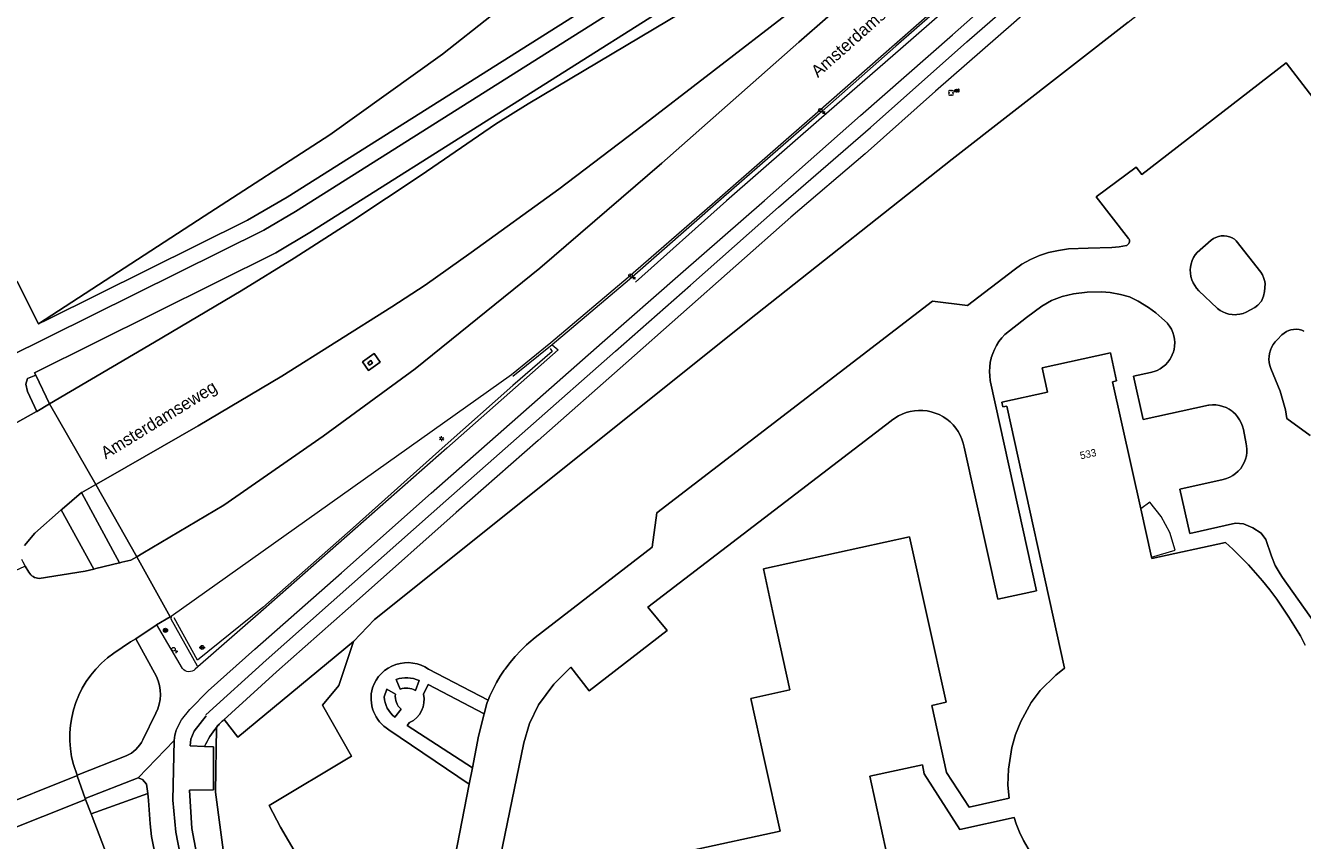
# Model space of a CAD drawing. Header units: metres. Extents: x 151448 to 154749, y 463108 to 465296.
# Tile 26 of 256: x 152076 to 152205, y 463562 to 463644. Entities that reach past the tile are written whole.
import ezdxf
from ezdxf.enums import TextEntityAlignment as Align

# ---------------------------------------------------------------- set-up
doc = ezdxf.new("R2010")
doc.units = ezdxf.units.M
doc.layers.get('0').update_dxf_attribs({"lineweight": 9})
for name, color, linetype, lineweight in [('B-ME-GR-BOOM-S', 253, 'Continuous', 9), ('B-ME-GR-HAAG-G', 253, 'Continuous', 9), ('B-ME-GW-TALUD_KRUIN-G', 253, 'Continuous', 9), ('B-ME-IE-MEUBILAIR_LICHTMAST-S', 253, 'Continuous', 9), ('B-ME-IE-MEUBILAIR_PAAL-S', 253, 'Continuous', 9), ('B-ME-IE-MEUBILAIR_TROTTOIRKOLK-S', 253, 'Continuous', 9), ('B-ME-IE-MEUBILAIR_VERKEERSBORD-S', 253, 'Continuous', 9), ('B-ME-IE-MEUBILAIR_VERKEERSLICHT-S', 253, 'Continuous', 9), ('B-ME-VH-KANTOPSLUITING_ACHTERKANTBAND-G', 253, 'Continuous', 9), ('B-ME-VH-KANTOPSLUITING_VOORKANTBAND-G', 253, 'Continuous', 9), ('B-ME-VH-MATERIAALGRENS-G', 253, 'Continuous', 9), ('B-ME-VH-VERHARDING_ASFALT-G', 253, 'Continuous', 9), ('B-ME-VH-VERHARDING_TEGEL-G', 253, 'Continuous', 9), ('B-PV-GR-BEPLANTING_CULTUUR_BOSPLANTSOEN-GV', 253, 'Continuous', 9), ('B-PV-GR-GROENVOORZIENING-GV', 253, 'Continuous', 9), ('B-PV-GR-HAAG-GV', 253, 'Continuous', 9), ('B-PV-GW-TALUD_KRUIN-G', 253, 'Continuous', 9), ('B-PV-IE-TERREINAFSCHEIDING_KUNSTMATIG_HEKWERK-G', 253, 'Continuous', 9), ('B-PV-IE-TERREINAFSCHEIDING_KUNSTMATIG_MUUR-GV', 253, 'Continuous', 9), ('B-PV-OG-BEBOUWING-GV', 1, 'Continuous', 9), ('B-PV-OG-BEBOUWING-T18', 2, 'Continuous', 9), ('B-PV-OG-BEBOUWING_LUIFEL-GV', 1, 'Continuous', 9), ('B-PV-OG-TERREIN_BEGROEID-GV', 253, 'Continuous', 9), ('B-PV-OG-TERREIN_ERF-GV', 253, 'Continuous', 9), ('B-PV-OG-TOPOGRAFIE-T18', 2, 'Continuous', 9), ('B-PV-VH-GESLOTENVERHARDING_ASFALT-GV', 253, 'Continuous', 9), ('B-PV-VH-GESLOTENVERHARDING_BETON-GV', 253, 'Continuous', 9), ('B-PV-VH-OPENVERHARDING_TEGEL-GV', 253, 'Continuous', 9)]:
    doc.layers.add(name, color=color, linetype=linetype, lineweight=lineweight)
doc.styles.add('18_100', font='romans', dxfattribs={"width": 0.8, "height": 0.18})
doc.styles.add('18_200', font='romans', dxfattribs={"width": 0.8, "height": 0.36})
doc.styles.add('Drong', font='txt', dxfattribs={"height": 1.8})

# ---------------------------------------------------------------- blocks, each defined once
blk = doc.blocks.new('TROTTOIRKOLK')
at = {"ltscale": 2}
blk.add_ellipse((0, 0), major_axis=(-0.127, 0.127), ratio=1, start_param=3.926991, end_param=10.210176, dxfattribs=at)
at = {"ltscale": 2, "style": '18_100', "width": 0.8}
blk.add_text('TK', height=0.216, dxfattribs=at).set_placement((0.19, -0.37))
at = {"style": '18_200', "width": 0.8}
blk.add_attdef('HOOGTE', (0.21, 0.18), '', height=0.25, dxfattribs=at)
blk = doc.blocks.new('LICHTMAST')
at = {"ltscale": 0.1}
for p, q in [((-0.11, 0.06), (-0.22, 0.13)), ((0, 0.13), (0, 0.25)), ((0.11, 0.06), (0.22, 0.13)), ((-0.11, -0.06), (-0.22, -0.13)), ((0, -0.13), (0, -0.25)), ((0.11, -0.06), (0.22, -0.13))]:
    blk.add_line(p, q, dxfattribs=at)
blk.add_circle((0, 0), 0.127, dxfattribs=at)
at = {"style": '18_200', "width": 0.8}
blk.add_attdef('HOOGTE', (0.25, 0.24), '', height=0.25, dxfattribs=at)
blk = doc.blocks.new('PAAL')
at = {"ltscale": 2}
blk.add_ellipse((0, 0), major_axis=(-0.181, 0), ratio=1, start_param=3.926991, end_param=10.210176, dxfattribs=at)
at = {"ltscale": 2, "style": '18_200', "width": 0.8}
blk.add_text('P', height=0.218, dxfattribs=at).set_placement((0.22, -0.38))
at = {"style": '18_200', "width": 0.8}
blk.add_attdef('HOOGTE', (0.24, 0.2), '', height=0.25, dxfattribs=at)
blk = doc.blocks.new('verkeersbord')
blk.add_line((-0.3, 0), (0.3, 0))
for radius in [0.2, 0.0745]:
    blk.add_circle((0, 0), radius)
at = {"style": '18_200', "width": 0.8}
blk.add_attdef('HOOGTE', (0.24, 0.18), '', height=0.25, dxfattribs=at)
blk = doc.blocks.new('boom')
for centre, major_axis, start_param, end_param in [((-0.12, 0.12), (-0.0916, 0.0916), 4.266828, 8.299543), ((0.12, 0.12), (0.0916, 0.0916), 4.266828, 8.299543), ((-0.12, -0.12), (0.0916, 0.0916), 1.125235, 5.15795), ((0.12, -0.12), (-0.0916, 0.0916), 1.125235, 5.15795)]:
    blk.add_ellipse(centre, major_axis=major_axis, ratio=1, start_param=start_param, end_param=end_param)
at = {"style": '18_200', "width": 0.8}
blk.add_attdef('HOOGTE', (0.31, 0.12), '', height=0.25, dxfattribs=at)
blk = doc.blocks.new('verkeerslicht')
h = blk.add_hatch()
h.set_pattern_fill('ANSI31', color=256, scale=0.0045, style=0)
h.set_pattern_definition([(45, (-99614.369806, -220088.543568), (-0.0101027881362, 0.0101027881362), [])])
edge = h.paths.add_edge_path()
edge.add_ellipse((0, 0), major_axis=(-0.0895, 0.0895), ratio=1, start_angle=0, end_angle=360)
edge = h.paths.add_edge_path(flags=16)
edge.add_arc((0, 0), 0.0678, 0, 360)
blk.add_circle((0, 0), 0.0678)
blk.add_ellipse((0, 0), major_axis=(0.149, 0.149), ratio=1)
blk.add_ellipse((0, 0), major_axis=(-0.0895, 0.0895), ratio=1, start_param=1.570796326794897, end_param=7.853981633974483)
at = {"style": '18_200', "width": 0.8}
blk.add_attdef('HOOGTE', (0.26, 0.21), '', height=0.25, dxfattribs=at)

msp = doc.modelspace()

# ---------------------------------------------------------------- linework, layer by layer
at = {"layer": 'B-ME-GR-HAAG-G', "ltscale": 0.2}
msp.add_lwpolyline([(152128.696, 463611.53), (152128.888, 463611.228), (152124.902, 463607.785), (152118.052, 463601.693), (152108.748, 463593.378), (152099.598, 463585.286), (152092.986, 463579.972), (152090.6, 463584.25)], dxfattribs=at)
at = {"layer": 'B-ME-GW-TALUD_KRUIN-G'}
msp.add_lwpolyline([(152257.988, 463716.779), (152250.586, 463709.736), (152244.225, 463704.321), (152239.91, 463700.803), (152234.492, 463696.149), (152225.964, 463688.605), (152218.72, 463682.228), (152210.862, 463675.218), (152204.081, 463669.285), (152197.624, 463663.737), (152194.043, 463660.64), (152184.188, 463652.073), (152175.632, 463644.51), (152167.719, 463637.597), (152160.572, 463631.236), (152153.057, 463624.814), (152136.345, 463610.051), (152127.477, 463602.22), (152119.174, 463594.901), (152109.679, 463586.478), (152100.989, 463578.78), (152094.887, 463573.245)], dxfattribs=at)
at = {"layer": 'B-ME-VH-KANTOPSLUITING_ACHTERKANTBAND-G'}
msp.add_lwpolyline([(152257.175, 463724.431), (152248.451, 463716.693), (152240.199, 463709.472), (152231.563, 463701.836), (152221.852, 463693.366), (152212.447, 463685.094), (152200.013, 463674.116), (152192.71, 463667.699), (152182.575, 463658.732), (152173.501, 463650.765), (152163.675, 463642.129), (152155.943, 463635.302), (152146.015, 463626.636), (152136.706, 463618.521), (152128.875, 463611.902), (152124.904, 463608.694)], dxfattribs=at)
at = {"layer": 'B-ME-VH-KANTOPSLUITING_VOORKANTBAND-G'}
for points in [[(152257.095, 463724.581), (152248.379, 463716.916), (152239.988, 463709.609), (152231.316, 463702.008), (152221.825, 463693.567), (152212.455, 463685.322), (152199.902, 463674.298), (152192.445, 463667.791), (152182.351, 463658.883), (152173.362, 463650.933), (152163.545, 463642.293), (152155.782, 463635.474), (152145.866, 463626.795), (152136.585, 463618.732), (152128.752, 463612.11), (152124.757, 463608.875), (152090.3, 463584.376), (152090.263, 463584.146), (152092.951, 463579.402)], [(152090.826, 463572.877), (152090.827, 463572.882), (152091.343, 463573.905), (152092.202, 463574.976), (152094.046, 463576.856), (152098.783, 463581.076), (152107.543, 463588.803), (152116.645, 463596.87), (152125.399, 463604.607), (152133.965, 463612.118), (152141.872, 463619.073), (152150.403, 463626.52), (152160.104, 463635.113), (152169.423, 463643.297), (152180.167, 463652.801), (152189.638, 463661.062), (152199.993, 463670.188), (152209.612, 463678.658), (152220.713, 463688.397), (152230.409, 463696.939), (152240.846, 463706.162), (152250.518, 463714.558), (152255.761, 463719.279), (152259.074, 463722.186)]]:
    msp.add_lwpolyline(points, dxfattribs=at)
at = {"layer": 'B-ME-VH-MATERIAALGRENS-G', "ltscale": 0.3}
msp.add_lwpolyline([(152257.498, 463723.998), (152249.162, 463716.567), (152240.556, 463709.139), (152232.139, 463701.713), (152222.172, 463692.97), (152213.184, 463685.055), (152200.4, 463673.838), (152192.904, 463667.327), (152182.922, 463658.431), (152173.942, 463650.43), (152164.156, 463641.835), (152156.162, 463634.884), (152146.545, 463626.466), (152137.341, 463618.26)], dxfattribs=at)
at = {"layer": 'B-ME-VH-VERHARDING_ASFALT-G'}
msp.add_lwpolyline([(152128.875, 463611.902), (152129.487, 463611.385), (152125.176, 463607.571), (152118.211, 463601.416), (152108.944, 463593.268), (152099.648, 463585.095), (152092.743, 463579.048, -0.4498309), (152091.461, 463579.105), (152088.823, 463583.601)], format="xyb", dxfattribs=at)
at = {"layer": 'B-ME-VH-VERHARDING_TEGEL-G'}
msp.add_lwpolyline([(152093.812, 463574.431), (152099.921, 463579.971), (152108.618, 463587.676), (152118.114, 463596.1), (152126.419, 463603.42), (152135.286, 463611.25), (152142.91, 463617.933), (152151.82, 463625.834), (152161.111, 463633.908), (152170.871, 463642.586), (152181.264, 463651.664), (152191.214, 463660.452), (152200.465, 463668.584), (152211.275, 463678.102), (152221.525, 463687.105), (152231.895, 463696.199), (152241.926, 463705.011), (152251.888, 463713.847), (152257.069, 463718.299)], dxfattribs=at)
at = {"layer": 'B-PV-GR-BEPLANTING_CULTUUR_BOSPLANTSOEN-GV', "flags": 128}
msp.add_lwpolyline([(152095.673, 463573.958), (152097.044, 463572.153), (152108.765, 463581.852), (152110.914, 463584.084), (152149.516, 463614.969), (152169.388, 463630.716), (152187.201, 463644.582), (152209.888, 463662.349), (152210.188, 463662.58), (152211.661, 463663.705)], dxfattribs=at)
at = {"layer": 'B-PV-GR-GROENVOORZIENING-GV', "flags": 128}
msp.add_lwpolyline([(152145.191, 463649.109), (152104.339, 463623.259), (152100.919, 463621.198), (152076.462, 463609.077), (152076.593, 463608.809), (152078.004, 463605.919), (152088.619, 463612.159), (152097.391, 463617.35), (152102.772, 463620.686), (152108.59, 463624.417), (152115.63, 463629.088), (152123.145, 463634.228), (152126.458, 463636.295), (152146.313, 463648.158), (152149.46, 463650.447), (152150.482, 463651.191), (152155.833, 463655.659), (152161.245, 463660.28), (152160.846, 463660.786), (152155.271, 463656.125)], dxfattribs=at)
for points in [[(152169.943, 463659.748), (152164.1, 463654.697), (152153.03, 463645.645), (152137.446, 463633.634), (152129.55, 463627.658), (152120.673, 463621.262), (152116.035, 463617.952), (152112.657, 463615.755), (152101.525, 463608.735), (152093.057, 463603.709), (152083.943, 463598.451), (152082.692, 463597.741), (152086.815, 463590.427), (152087.439, 463590.789), (152095.627, 463595.674), (152105.706, 463602.647), (152115.028, 463609.461), (152127.641, 463619.647), (152139.986, 463630.309), (152153.873, 463642.553), (152171.499, 463657.963)], [(152111.479, 463610.128), (152110.304, 463609.299), (152109.686, 463610.175), (152110.861, 463611.004)], [(152082.207, 463564.396), (152082.314, 463564.116), (152084.98, 463557.156), (152092.265, 463538.056), (152096.703, 463527.012), (152096.99, 463526.308), (152098.389, 463526.84), (152098.452, 463526.864), (152098.127, 463527.679), (152094.134, 463539.211), (152091.158, 463549.1), (152089.697, 463555.301), (152088.316, 463562.114), (152088.18, 463563.374), (152088.003, 463565.753), (152087.95, 463566.451)]]:
    msp.add_lwpolyline(points, close=True, dxfattribs=at)
at = {"layer": 'B-PV-GR-HAAG-GV', "flags": 128}
msp.add_lwpolyline([(152145.191, 463649.109), (152104.339, 463623.259), (152100.919, 463621.198), (152076.462, 463609.077), (152076.593, 463608.809), (152078.004, 463605.919), (152088.619, 463612.159), (152097.391, 463617.35), (152102.772, 463620.686), (152108.59, 463624.417), (152115.63, 463629.088), (152123.145, 463634.228), (152126.458, 463636.295), (152146.313, 463648.158), (152149.46, 463650.447), (152150.482, 463651.191), (152155.833, 463655.659), (152161.245, 463660.28), (152160.846, 463660.786), (152155.271, 463656.125)], dxfattribs=at)
for points in [[(152169.943, 463659.748), (152164.1, 463654.697), (152153.03, 463645.645), (152137.446, 463633.634), (152129.55, 463627.658), (152120.673, 463621.262), (152116.035, 463617.952), (152112.657, 463615.755), (152101.525, 463608.735), (152093.057, 463603.709), (152083.943, 463598.451), (152082.692, 463597.741), (152086.815, 463590.427), (152087.439, 463590.789), (152095.627, 463595.674), (152105.706, 463602.647), (152115.028, 463609.461), (152127.641, 463619.647), (152139.986, 463630.309), (152153.873, 463642.553), (152171.499, 463657.963)], [(152087.95, 463566.451), (152082.207, 463564.396), (152082.314, 463564.116), (152084.98, 463557.156), (152092.265, 463538.056), (152096.703, 463527.012), (152096.99, 463526.308), (152098.389, 463526.84), (152098.452, 463526.864), (152098.127, 463527.679), (152094.134, 463539.211), (152091.158, 463549.1), (152089.697, 463555.301), (152088.316, 463562.114), (152088.18, 463563.374), (152088.003, 463565.753)]]:
    msp.add_lwpolyline(points, close=True, dxfattribs=at)
at = {"layer": 'B-PV-GW-TALUD_KRUIN-G', "flags": 128}
msp.add_lwpolyline([(152076.884, 463614.011), (152077.779, 463614.456), (152098.022, 463624.525), (152102.049, 463626.845), (152142.115, 463652.171)], dxfattribs=at)
at = {"layer": 'B-PV-IE-TERREINAFSCHEIDING_KUNSTMATIG_HEKWERK-G', "flags": 128}
for points in [[(152187.201, 463644.582), (152169.388, 463630.716)], [(152169.388, 463630.716), (152149.516, 463614.969)], [(152110.914, 463584.084), (152108.765, 463581.852)], [(152108.765, 463581.852), (152107.299, 463577.382)], [(152105.428, 463556.12), (152101.373, 463563.061), (152100.226, 463565.242), (152108.558, 463570.241), (152105.63, 463575.408), (152107.299, 463577.382)]]:
    msp.add_lwpolyline(points, dxfattribs=at)
at = {"layer": 'B-PV-IE-TERREINAFSCHEIDING_KUNSTMATIG_MUUR-GV', "flags": 128}
msp.add_lwpolyline([(152110.218, 463610.072), (152110.385, 463609.835), (152110.699, 463610.057), (152110.532, 463610.294)], close=True, dxfattribs=at)
at = {"layer": 'B-PV-OG-BEBOUWING-GV', "flags": 128}
for points in [[(152205.157, 463581.467), (152204.651, 463582.421), (152203.476, 463584.324), (152202.276, 463586.131), (152201.56, 463587.077), (152200.833, 463587.983), (152199.387, 463589.602), (152197.824, 463591.201), (152197.083, 463591.895), (152189.606, 463590.256), (152189.579, 463590.377), (152188.489, 463595.289), (152185.633, 463608.161), (152186.044, 463608.255), (152185.412, 463611.103), (152178.5, 463609.556), (152179.034, 463607.113), (152174.438, 463606.094), (152174.528, 463605.623), (152174.921, 463605.697), (152180.774, 463579.15), (152179.882, 463578.438), (152178.31, 463576.878), (152177.396, 463575.68), (152176.338, 463573.744), (152175.81, 463572.444), (152175.426, 463571.11), (152175.113, 463568.92), (152175.047, 463567.305), (152175.152, 463566.003), (152171.11, 463565.075), (152168.829, 463568.584), (152167.326, 463575.386), (152168.786, 463575.709), (152165.087, 463592.465), (152150.281, 463589.205), (152151.308, 463584.477), (152152.964, 463576.946), (152149, 463576.07), (152150.382, 463569.81), (152151.964, 463562.656), (152142.98, 463560.676)], [(152162.781, 463560.33), (152161.043, 463568.22), (152166.391, 463569.358), (152166.544, 463568.435), (152170.184, 463562.826), (152175.68, 463564.045), (152175.892, 463563.391), (152176.22, 463562.541), (152176.607, 463561.708), (152177.314, 463560.497)]]:
    msp.add_lwpolyline(points, dxfattribs=at)
at = {"layer": 'B-PV-OG-BEBOUWING_LUIFEL-GV', "flags": 128}
msp.add_lwpolyline([(152189.579, 463590.377), (152191.982, 463591.113), (152191.448, 463592.89), (152190.572, 463594.497), (152189.426, 463595.956), (152188.489, 463595.289)], close=True, dxfattribs=at)
at = {"layer": 'B-PV-OG-TERREIN_BEGROEID-GV', "flags": 128}
for points in [[(152064.931, 463608.151), (152073.944, 463612.568), (152071.847, 463616.918), (152074.707, 463618.316), (152076.884, 463614.011), (152093.662, 463624.94), (152106.374, 463633.165), (152117.777, 463641.326), (152127.692, 463649.185), (152135.705, 463656.234), (152149.89, 463668.186), (152136.045, 463671.136), (152106.881, 463677.351), (152077.783, 463684.535), (152066.597, 463687.024)], [(152152.643, 463659.465), (152158.078, 463663.94), (152164.22, 463669.373), (152162.109, 463671.533), (152158.379, 463674.988), (152157.644, 463675.694), (152149.89, 463668.186), (152135.705, 463656.234), (152127.692, 463649.185), (152117.777, 463641.326), (152106.374, 463633.165), (152093.662, 463624.94), (152076.884, 463614.011), (152077.779, 463614.456), (152098.022, 463624.525), (152102.049, 463626.845), (152142.115, 463652.171)], [(152086.732, 463582.127), (152086.19, 463581.832), (152084.502, 463580.681)], [(152088.832, 463578.325), (152086.732, 463582.127)], [(152105.428, 463556.12), (152101.373, 463563.061), (152100.226, 463565.242), (152108.558, 463570.241), (152105.63, 463575.408), (152107.299, 463577.382), (152108.765, 463581.852), (152097.044, 463572.153), (152095.669, 463573.963)], [(152087.426, 463571.901), (152088.745, 463574.586)], [(152093.862, 463574.328), (152092.644, 463572.776), (152092.292, 463571.954), (152092.243, 463571.277), (152093.677, 463571.222), (152093.686, 463571.222)], [(152093.686, 463571.222), (152094.611, 463571.187), (152094.587, 463566.846), (152092.164, 463566.809), (152092.398, 463562.902), (152093.72, 463555.976), (152093.456, 463555.879), (152094.853, 463549.923), (152097.613, 463540.887), (152097.633, 463541.751), (152095.187, 463550.94), (152095.286, 463551.69), (152095.678, 463552.213), (152097.192, 463552.655), (152095.879, 463558.461), (152094.796, 463566.609), (152094.913, 463573.158)], [(152094.913, 463573.158), (152094.796, 463566.609), (152095.879, 463558.461)], [(152080.41, 463569.386), (152080.773, 463568.303), (152085.748, 463570.281)]]:
    msp.add_lwpolyline(points, dxfattribs=at)
at = {"layer": 'B-PV-OG-TERREIN_BEGROEID-GV'}
for points in [[(152084.502, 463580.681, 0.3171116), (152080.41, 463569.386)], [(152088.745, 463574.586, 0.2286652), (152088.832, 463578.325)], [(152095.669, 463573.963, 0.0314195), (152094.913, 463573.158)], [(152094.913, 463573.158, -0.0314195), (152095.669, 463573.963)], [(152094.913, 463573.158, 0.0642806), (152093.686, 463571.222)], [(152093.686, 463571.222, -0.0642806), (152094.913, 463573.158)], [(152085.748, 463570.281, 0.1910191), (152087.426, 463571.901)]]:
    msp.add_lwpolyline(points, format="xyb", dxfattribs=at)
at = {"layer": 'B-PV-OG-TERREIN_ERF-GV', "flags": 128}
for points in [[(152187.201, 463644.582), (152169.388, 463630.716), (152149.516, 463614.969), (152110.914, 463584.084), (152108.765, 463581.852), (152107.299, 463577.382), (152105.63, 463575.408), (152108.558, 463570.241), (152100.226, 463565.242), (152101.373, 463563.061), (152105.428, 463556.12), (152118.562, 463557.507), (152120.488, 463567.421), (152112.35, 463572.92)], [(152206.27, 463636.499), (152203.215, 463640.45), (152188.6, 463629.16), (152188.011, 463629.895), (152183.986, 463626.884), (152187.263, 463622.663), (152187.308, 463622.582), (152187.337, 463622.493), (152187.347, 463622.401), (152187.339, 463622.309), (152187.323, 463622.245), (152187.285, 463622.16), (152187.232, 463622.085), (152187.165, 463622.021), (152187.086, 463621.971), (152187.049, 463621.955), (152186.294, 463621.807), (152185.578, 463621.742), (152183.151, 463621.688), (152181.169, 463621.616), (152180.16, 463621.459), (152179.163, 463621.258), (152178.235, 463620.951), (152177.316, 463620.531), (152176.466, 463620.067), (152175.664, 463619.507), (152170.961, 463615.896), (152167.397, 463616.32), (152139.491, 463594.89), (152139.007, 463591.411), (152127.153, 463582.255), (152126.526, 463581.72), (152126.302, 463581.515), (152125.711, 463580.939), (152125.149, 463580.335), (152124.617, 463579.704), (152124.117, 463579.048), (152124.039, 463578.94), (152123.625, 463578.327), (152123.246, 463577.692), (152122.901, 463577.038), (152122.592, 463576.365), (152122.419, 463575.928)], [(152122.419, 463575.928), (152122.592, 463576.365), (152122.901, 463577.038), (152123.246, 463577.692), (152123.625, 463578.327), (152124.039, 463578.94), (152124.117, 463579.048), (152124.617, 463579.704), (152125.149, 463580.335), (152125.711, 463580.939), (152126.302, 463581.515), (152126.526, 463581.72), (152127.153, 463582.255), (152139.007, 463591.411), (152139.491, 463594.89), (152167.397, 463616.32), (152170.961, 463615.896), (152175.664, 463619.507), (152176.466, 463620.067), (152177.316, 463620.531), (152178.235, 463620.951), (152179.163, 463621.258), (152180.16, 463621.459), (152181.169, 463621.616), (152183.151, 463621.688), (152185.578, 463621.742), (152186.294, 463621.807), (152187.049, 463621.955), (152187.086, 463621.971), (152187.165, 463622.021), (152187.232, 463622.085), (152187.285, 463622.16), (152187.323, 463622.245), (152187.339, 463622.309), (152187.347, 463622.401), (152187.337, 463622.493), (152187.308, 463622.582), (152187.263, 463622.663), (152183.986, 463626.884), (152188.011, 463629.895), (152188.6, 463629.16), (152203.215, 463640.45), (152206.27, 463636.499)], [(152206.7, 463582.895), (152202.861, 463588.341), (152202.614, 463588.696), (152202.119, 463589.562), (152201.747, 463590.509), (152201.163, 463592.19), (152200.67, 463592.813), (152199.829, 463593.36), (152198.903, 463593.771), (152198.102, 463593.824), (152193.449, 463592.777), (152192.45, 463597.272), (152196.845, 463598.27), (152197.181, 463598.362), (152197.504, 463598.492), (152197.81, 463598.659), (152198.095, 463598.859), (152198.356, 463599.091), (152198.588, 463599.351), (152198.613, 463599.383), (152198.81, 463599.67), (152198.972, 463599.978), (152199.099, 463600.303), (152199.187, 463600.64), (152199.236, 463600.985), (152199.245, 463601.333), (152199.214, 463601.68), (152199.181, 463601.867), (152198.901, 463603.321), (152198.807, 463603.664), (152198.675, 463603.995), (152198.506, 463604.309), (152198.303, 463604.602), (152198.069, 463604.87), (152197.806, 463605.11), (152197.733, 463605.168), (152197.439, 463605.369), (152197.124, 463605.536), (152196.793, 463605.666), (152196.449, 463605.758), (152196.097, 463605.812), (152195.741, 463605.825), (152195.386, 463605.799), (152195.365, 463605.796), (152188.743, 463604.35), (152187.75, 463608.735), (152189.476, 463609.11), (152189.85, 463609.188), (152190.141, 463609.293), (152190.45, 463609.456), (152190.739, 463609.653), (152191.004, 463609.881), (152191.24, 463610.139), (152191.446, 463610.421), (152191.618, 463610.726), (152191.754, 463611.048), (152191.771, 463611.095), (152191.864, 463611.432), (152191.918, 463611.777), (152191.932, 463612.127), (152191.906, 463612.475), (152191.841, 463612.819), (152191.737, 463613.152), (152191.595, 463613.472), (152191.418, 463613.773), (152191.208, 463614.053), (152191.188, 463614.076), (152190.618, 463614.611), (152190.035, 463615.144), (152189.268, 463615.669), (152188.225, 463616.324), (152187.342, 463616.742), (152186.436, 463617.005), (152185.386, 463617.182), (152184.524, 463617.264), (152183.067, 463617.229), (152181.693, 463617.07), (152180.517, 463616.798), (152179.451, 463616.376), (152178.481, 463615.82), (152176.918, 463614.657), (152174.722, 463612.927), (152174.412, 463612.59), (152174.132, 463612.228), (152173.885, 463611.843), (152173.672, 463611.437), (152173.496, 463611.015), (152173.358, 463610.579), (152173.353, 463610.562), (152173.255, 463610.115), (152173.195, 463609.661), (152173.176, 463609.204), (152173.196, 463608.747), (152173.257, 463608.293), (152173.293, 463608.11), (152177.941, 463586.989), (152174.018, 463586.132), (152170.612, 463601.537), (152170.515, 463601.952), (152170.379, 463602.356), (152170.206, 463602.746), (152169.997, 463603.118), (152169.754, 463603.469), (152169.48, 463603.796), (152169.176, 463604.095), (152168.845, 463604.365), (152168.491, 463604.602), (152168.447, 463604.628), (152168.07, 463604.827), (152167.676, 463604.99), (152167.268, 463605.116), (152166.85, 463605.202), (152166.426, 463605.249), (152166, 463605.256), (152165.574, 463605.224), (152165.154, 463605.151), (152164.742, 463605.04), (152164.343, 463604.89), (152163.959, 463604.704), (152163.594, 463604.482), (152163.252, 463604.228), (152163.212, 463604.195), (152138.566, 463585.327), (152140.526, 463582.974), (152132.646, 463576.841), (152130.773, 463579.261), (152129.043, 463577.544), (152127.505, 463575.455), (152126.591, 463573.536), (152126.022, 463571.584), (152122.694, 463555.341)], [(152122.694, 463555.341), (152126.022, 463571.584), (152126.591, 463573.536), (152127.505, 463575.455), (152129.043, 463577.544), (152130.773, 463579.261), (152132.646, 463576.841), (152140.526, 463582.974), (152138.566, 463585.327), (152163.212, 463604.195), (152163.252, 463604.228), (152163.594, 463604.482), (152163.959, 463604.704), (152164.343, 463604.89), (152164.742, 463605.04), (152165.154, 463605.151), (152165.574, 463605.224), (152166, 463605.256), (152166.426, 463605.249), (152166.85, 463605.202), (152167.268, 463605.116), (152167.676, 463604.99), (152168.07, 463604.827), (152168.447, 463604.628), (152168.491, 463604.602), (152168.845, 463604.365), (152169.176, 463604.095), (152169.48, 463603.796), (152169.754, 463603.469), (152169.997, 463603.118), (152170.206, 463602.746), (152170.379, 463602.356), (152170.515, 463601.952), (152170.612, 463601.537), (152174.018, 463586.132), (152177.941, 463586.989), (152173.293, 463608.11), (152173.257, 463608.293), (152173.196, 463608.747), (152173.176, 463609.204), (152173.195, 463609.661), (152173.255, 463610.115), (152173.353, 463610.562), (152173.358, 463610.579), (152173.496, 463611.015), (152173.672, 463611.437), (152173.885, 463611.843), (152174.132, 463612.228), (152174.412, 463612.59), (152174.722, 463612.927), (152176.918, 463614.657), (152178.481, 463615.82), (152179.451, 463616.376), (152180.517, 463616.798), (152181.693, 463617.07), (152183.067, 463617.229), (152184.524, 463617.264), (152185.386, 463617.182), (152186.436, 463617.005), (152187.342, 463616.742), (152188.225, 463616.324), (152189.268, 463615.669), (152190.035, 463615.144), (152190.618, 463614.611), (152191.188, 463614.076), (152191.208, 463614.053), (152191.418, 463613.773), (152191.595, 463613.472), (152191.737, 463613.152), (152191.841, 463612.819), (152191.906, 463612.475), (152191.932, 463612.127), (152191.918, 463611.777), (152191.864, 463611.432), (152191.771, 463611.095), (152191.754, 463611.048), (152191.618, 463610.726), (152191.446, 463610.421), (152191.24, 463610.139), (152191.004, 463609.881), (152190.739, 463609.653), (152190.45, 463609.456), (152190.141, 463609.293), (152189.85, 463609.188), (152189.476, 463609.11), (152187.75, 463608.735), (152188.743, 463604.35), (152195.365, 463605.796), (152195.386, 463605.799), (152195.741, 463605.825), (152196.097, 463605.812), (152196.449, 463605.758), (152196.793, 463605.666), (152197.124, 463605.536), (152197.439, 463605.369), (152197.733, 463605.168), (152197.806, 463605.11), (152198.069, 463604.87), (152198.303, 463604.602), (152198.506, 463604.309), (152198.675, 463603.995), (152198.807, 463603.664), (152198.901, 463603.321), (152199.181, 463601.867), (152199.214, 463601.68), (152199.245, 463601.333), (152199.236, 463600.985), (152199.187, 463600.64), (152199.099, 463600.303), (152198.972, 463599.978), (152198.81, 463599.67), (152198.613, 463599.383), (152198.588, 463599.351), (152198.356, 463599.091), (152198.095, 463598.859), (152197.81, 463598.659), (152197.504, 463598.492), (152197.181, 463598.362), (152196.845, 463598.27), (152192.45, 463597.272), (152193.449, 463592.777), (152198.102, 463593.824), (152198.903, 463593.771), (152199.829, 463593.36), (152200.67, 463592.813), (152201.163, 463592.19), (152201.747, 463590.509), (152202.119, 463589.562), (152202.614, 463588.696), (152202.861, 463588.341), (152206.7, 463582.895)], [(152205.648, 463602.706), (152203.298, 463604.425), (152203.163, 463605.303), (152202.621, 463607.201), (152201.661, 463609.485), (152201.559, 463609.795), (152201.496, 463610.115), (152201.472, 463610.44), (152201.482, 463610.704), (152201.53, 463611.027), (152201.617, 463611.341), (152201.742, 463611.642), (152201.903, 463611.926), (152202.098, 463612.188), (152202.323, 463612.424), (152202.336, 463612.436), (152202.791, 463612.909), (152203.007, 463613.091), (152203.245, 463613.24), (152203.503, 463613.353), (152203.689, 463613.41), (152203.966, 463613.459), (152204.247, 463613.469), (152204.527, 463613.439), (152204.8, 463613.369), (152204.991, 463613.294)], [(152204.991, 463613.294), (152204.8, 463613.369), (152204.527, 463613.439), (152204.247, 463613.469), (152203.966, 463613.459), (152203.689, 463613.41), (152203.503, 463613.353), (152203.245, 463613.24), (152203.007, 463613.091), (152202.791, 463612.909), (152202.336, 463612.436), (152202.323, 463612.424), (152202.098, 463612.188), (152201.903, 463611.926), (152201.742, 463611.642), (152201.617, 463611.341), (152201.53, 463611.027), (152201.482, 463610.704), (152201.472, 463610.44), (152201.496, 463610.115), (152201.559, 463609.795), (152201.661, 463609.485), (152202.621, 463607.201), (152203.163, 463605.303), (152203.298, 463604.425), (152205.648, 463602.706)], [(152142.98, 463560.676), (152151.964, 463562.656), (152150.382, 463569.81), (152149, 463576.07), (152152.964, 463576.946), (152151.308, 463584.477), (152150.281, 463589.205), (152165.087, 463592.465), (152168.786, 463575.709), (152167.326, 463575.386), (152168.829, 463568.584), (152171.11, 463565.075), (152175.152, 463566.003), (152175.047, 463567.305), (152175.113, 463568.92), (152175.426, 463571.11), (152175.81, 463572.444), (152176.338, 463573.744), (152177.396, 463575.68), (152178.31, 463576.878), (152179.882, 463578.438), (152180.774, 463579.15), (152174.921, 463605.697), (152174.528, 463605.623), (152174.438, 463606.094), (152179.034, 463607.113), (152178.5, 463609.556), (152185.412, 463611.103), (152186.044, 463608.255), (152185.633, 463608.161), (152188.489, 463595.289), (152189.579, 463590.377), (152189.606, 463590.256), (152197.083, 463591.895), (152197.824, 463591.201), (152199.387, 463589.602), (152200.833, 463587.983), (152201.56, 463587.077), (152202.276, 463586.131), (152203.476, 463584.324), (152204.651, 463582.421), (152205.157, 463581.467)], [(152113.503, 463577.019), (152113.103, 463578.011)], [(152113.103, 463578.011), (152113.503, 463577.019)], [(152115.405, 463577.918), (152115.034, 463576.905)], [(152115.034, 463576.905), (152115.405, 463577.918)], [(152122.016, 463574.536), (152122.283, 463575.575), (152122.32, 463575.678), (152122.419, 463575.928), (152116.382, 463579.045)], [(152116.382, 463579.045), (152122.419, 463575.928)], [(152113.018, 463576.525), (152112.14, 463577.037), (152111.886, 463576.256)], [(152111.886, 463576.256), (152112.14, 463577.037), (152113.018, 463576.525)], [(152115.854, 463576.504), (152116.34, 463577.487), (152122.016, 463574.536)], [(152122.016, 463574.536), (152116.34, 463577.487), (152115.854, 463576.504)], [(152122.419, 463575.928), (152122.32, 463575.678), (152122.283, 463575.575), (152122.016, 463574.536), (152121.427, 463572.251), (152120.807, 463569.061), (152120.488, 463567.421), (152118.562, 463557.507), (152117.588, 463552.498), (152117.421, 463550.226), (152117.622, 463548.058), (152117.916, 463546.395), (152118.693, 463542.613), (152116.731, 463539.623), (152114.526, 463536.306), (152117.575, 463522.35), (152121.647, 463504.007), (152124.362, 463502.279), (152127.455, 463502.968), (152134.489, 463470.817)], [(152112.943, 463574.201), (152113.604, 463575.006)], [(152113.604, 463575.006), (152112.943, 463574.201)], [(152114.458, 463573.649), (152114.197, 463573.354), (152120.807, 463569.061), (152121.427, 463572.251), (152122.016, 463574.536)], [(152112.35, 463572.92), (152120.488, 463567.421), (152120.807, 463569.061), (152114.197, 463573.354), (152114.458, 463573.649)], [(152177.314, 463560.497), (152176.607, 463561.708), (152176.22, 463562.541), (152175.892, 463563.391), (152175.68, 463564.045), (152170.184, 463562.826), (152166.544, 463568.435), (152166.391, 463569.358), (152161.043, 463568.22), (152162.781, 463560.33)]]:
    msp.add_lwpolyline(points, dxfattribs=at)
for points in [[(152198.859, 463615.082), (152199.165, 463615.204), (152200.044, 463615.671), (152200.362, 463615.898), (152200.733, 463616.328), (152200.936, 463616.817), (152201.015, 463617.297), (152201.074, 463618.083), (152201.041, 463618.323), (152200.965, 463618.623), (152200.937, 463618.706), (152200.812, 463618.989), (152200.652, 463619.255), (152198.168, 463622.438), (152197.983, 463622.583), (152197.742, 463622.726), (152197.482, 463622.833), (152197.21, 463622.902), (152196.928, 463622.932), (152196.648, 463622.921), (152196.371, 463622.871), (152196.105, 463622.782), (152195.854, 463622.656), (152195.624, 463622.496), (152194.201, 463621.251), (152194.013, 463621.011), (152193.838, 463620.726), (152193.698, 463620.423), (152193.595, 463620.105), (152193.531, 463619.778), (152193.508, 463619.478), (152193.519, 463619.144), (152193.571, 463618.814), (152193.661, 463618.493), (152193.79, 463618.184), (152193.954, 463617.894), (152194.152, 463617.624), (152194.38, 463617.381), (152196.223, 463615.612), (152196.253, 463615.586), (152196.517, 463615.389), (152196.803, 463615.226), (152197.107, 463615.098), (152197.424, 463615.008), (152197.749, 463614.957), (152198.079, 463614.946), (152198.214, 463614.953), (152198.54, 463614.998)], [(152198.859, 463615.082), (152198.54, 463614.998), (152198.214, 463614.953), (152198.079, 463614.946), (152197.749, 463614.957), (152197.424, 463615.008), (152197.107, 463615.098), (152196.803, 463615.226), (152196.517, 463615.389), (152196.253, 463615.586), (152196.223, 463615.612), (152194.38, 463617.381), (152194.152, 463617.624), (152193.954, 463617.894), (152193.79, 463618.184), (152193.661, 463618.493), (152193.571, 463618.814), (152193.519, 463619.144), (152193.508, 463619.478), (152193.531, 463619.778), (152193.595, 463620.105), (152193.698, 463620.423), (152193.838, 463620.726), (152194.013, 463621.011), (152194.201, 463621.251), (152195.624, 463622.496), (152195.854, 463622.656), (152196.105, 463622.782), (152196.371, 463622.871), (152196.648, 463622.921), (152196.928, 463622.932), (152197.21, 463622.902), (152197.482, 463622.833), (152197.742, 463622.726), (152197.983, 463622.583), (152198.168, 463622.438), (152200.652, 463619.255), (152200.812, 463618.989), (152200.937, 463618.706), (152200.965, 463618.623), (152201.041, 463618.323), (152201.074, 463618.083), (152201.015, 463617.297), (152200.936, 463616.817), (152200.733, 463616.328), (152200.362, 463615.898), (152200.044, 463615.671), (152199.165, 463615.204)]]:
    msp.add_lwpolyline(points, close=True, dxfattribs=at)
at = {"layer": 'B-PV-OG-TERREIN_ERF-GV'}
for points in [[(152116.382, 463579.045, 0.4974939), (152110.689, 463577.167)], [(152110.689, 463577.167, -0.4974939), (152116.382, 463579.045)], [(152113.103, 463578.011, -0.181132), (152115.405, 463577.918)], [(152115.405, 463577.918, 0.181132), (152113.103, 463578.011)], [(152110.689, 463577.167, 0.334529), (152112.35, 463572.92)], [(152112.35, 463572.92, -0.334529), (152110.689, 463577.167)], [(152115.034, 463576.905, 0.2233609), (152113.503, 463577.019)], [(152113.503, 463577.019, -0.2233609), (152115.034, 463576.905)], [(152111.886, 463576.256, 0.2154017), (152112.943, 463574.201)], [(152112.943, 463574.201, -0.2154017), (152111.886, 463576.256)], [(152113.604, 463575.006, -0.2646293), (152113.018, 463576.525)], [(152113.018, 463576.525, 0.2646293), (152113.604, 463575.006)], [(152114.458, 463573.649, 0.3558959), (152115.854, 463576.504)], [(152115.854, 463576.504, -0.3558959), (152114.458, 463573.649)]]:
    msp.add_lwpolyline(points, format="xyb", dxfattribs=at)
at = {"layer": 'B-PV-VH-GESLOTENVERHARDING_ASFALT-GV', "flags": 128}
for points in [[(152253.963, 463721.829), (152249.748, 463726.74), (152207.563, 463689.544), (152201.864, 463684.587), (152200.013, 463682.977), (152198.667, 463681.807), (152189.451, 463673.791), (152183.676, 463668.697), (152171.499, 463657.963), (152153.873, 463642.553), (152139.986, 463630.309), (152127.641, 463619.647), (152115.028, 463609.461), (152105.706, 463602.647), (152095.627, 463595.674), (152087.439, 463590.789), (152086.815, 463590.427), (152090.204, 463584.342)], [(152143.888, 463651.291), (152102.899, 463625.398), (152099.686, 463623.509), (152064.892, 463606.255)], [(152066.265, 463603.796), (152066.287, 463603.786), (152070.132, 463605.626), (152071.108, 463606.195), (152072.004, 463606.277), (152072.981, 463606.033), (152073.388, 463605.545), (152074.36, 463603.828), (152074.459, 463603.883), (152076.668, 463605.129), (152076.718, 463605.159), (152075.748, 463607.171), (152075.585, 463607.902), (152075.748, 463608.471), (152076.593, 463608.809), (152076.462, 463609.077), (152100.919, 463621.198), (152104.339, 463623.259), (152145.191, 463649.109)], [(152146.313, 463648.158), (152126.458, 463636.295), (152123.145, 463634.228), (152115.63, 463629.088), (152108.59, 463624.417), (152102.772, 463620.686), (152097.391, 463617.35), (152088.619, 463612.159), (152078.004, 463605.919), (152082.692, 463597.741), (152083.943, 463598.451), (152093.057, 463603.709), (152101.525, 463608.735), (152112.657, 463615.755), (152116.035, 463617.952), (152120.673, 463621.262), (152129.55, 463627.658), (152137.446, 463633.634), (152153.03, 463645.645)], [(152075.462, 463591.589), (152076.505, 463592.818), (152079.174, 463595.191), (152079.263, 463595.27), (152081.232, 463596.944), (152081.248, 463596.958), (152082.692, 463597.741), (152078.004, 463605.919), (152076.718, 463605.159), (152076.668, 463605.129), (152074.459, 463603.883), (152074.36, 463603.828)], [(152082.471, 463589.187), (152079.174, 463595.191), (152076.505, 463592.818), (152075.462, 463591.589)], [(152075.89, 463588.867), (152075.538, 463589.475), (152075.473, 463589.445), (152063.644, 463583.975), (152067.747, 463569.377), (152067.94, 463569.444)], [(152075.166, 463590.183), (152075.284, 463589.914), (152075.538, 463589.475), (152075.89, 463588.867)], [(152086.732, 463582.127), (152088.793, 463583.507), (152088.836, 463583.536), (152090.204, 463584.342), (152086.815, 463590.427), (152086.231, 463590.096), (152085.32, 463589.889), (152085.094, 463589.834), (152085.083, 463589.831), (152082.679, 463589.239), (152082.471, 463589.187), (152081.592, 463588.969), (152076.95, 463588.235)], [(152076.95, 463588.235), (152081.592, 463588.969), (152082.471, 463589.187)], [(152090.204, 463584.342), (152088.836, 463583.536), (152088.793, 463583.507), (152086.732, 463582.127), (152088.832, 463578.325)], [(152084.502, 463580.681), (152086.19, 463581.832), (152086.732, 463582.127)], [(152088.745, 463574.586), (152087.426, 463571.901)], [(152085.748, 463570.281), (152080.773, 463568.303), (152080.787, 463568.264), (152081.609, 463565.956), (152086.96, 463568.049), (152090.598, 463571.832)], [(152092.146, 463555.599), (152090.781, 463562.545), (152090.487, 463565.799), (152090.598, 463571.832), (152086.96, 463568.049), (152087.42, 463567.873), (152087.805, 463567.39), (152087.95, 463566.451), (152088.003, 463565.753), (152088.18, 463563.374), (152088.316, 463562.114), (152089.697, 463555.301)], [(152069.935, 463568.202), (152071.92, 463564.851), (152071.962, 463564.753), (152080.714, 463568.235), (152080.787, 463568.264), (152080.773, 463568.303), (152080.41, 463569.386)], [(152121.755, 463468.712), (152112.317, 463489.4), (152110.284, 463493.988), (152109.691, 463495.303), (152103.486, 463510.403), (152102.909, 463511.806), (152096.99, 463526.308), (152096.703, 463527.012), (152092.265, 463538.056), (152084.98, 463557.156), (152082.314, 463564.116), (152082.207, 463564.396), (152081.65, 463565.85), (152072.956, 463562.419), (152073.502, 463560.989), (152087.665, 463525.217)]]:
    msp.add_lwpolyline(points, dxfattribs=at)
for points in [[(152079.174, 463595.191), (152082.471, 463589.187), (152082.679, 463589.239), (152085.083, 463589.831), (152081.262, 463596.888), (152081.232, 463596.944), (152079.263, 463595.27)], [(152081.65, 463565.85), (152081.609, 463565.956), (152080.787, 463568.264), (152080.714, 463568.235), (152071.962, 463564.753), (152072.92, 463562.513), (152072.956, 463562.419)]]:
    msp.add_lwpolyline(points, close=True, dxfattribs=at)
at = {"layer": 'B-PV-VH-GESLOTENVERHARDING_ASFALT-GV'}
for points in [[(152075.89, 463588.867, 0.2412464), (152076.95, 463588.235)], [(152076.95, 463588.235, -0.2412464), (152075.89, 463588.867)], [(152080.41, 463569.386, -0.3171116), (152084.502, 463580.681)], [(152088.832, 463578.325, -0.2286652), (152088.745, 463574.586)], [(152090.598, 463571.832, -0.0539016), (152090.815, 463572.864, -0.0539016)], [(152087.426, 463571.901, -0.1910191), (152085.748, 463570.281)]]:
    msp.add_lwpolyline(points, format="xyb", dxfattribs=at)
at = {"layer": 'B-PV-VH-GESLOTENVERHARDING_BETON-GV', "flags": 128}
for points in [[(152111.479, 463610.128), (152110.861, 463611.004), (152109.686, 463610.175), (152110.304, 463609.299)], [(152110.218, 463610.072), (152110.532, 463610.294), (152110.699, 463610.057), (152110.385, 463609.835)]]:
    msp.add_lwpolyline(points, close=True, dxfattribs=at)
at = {"layer": 'B-PV-VH-OPENVERHARDING_TEGEL-GV', "flags": 128}
for points in [[(152142.115, 463652.171), (152102.049, 463626.845), (152098.022, 463624.525), (152077.779, 463614.456), (152076.884, 463614.011), (152074.707, 463618.316), (152071.847, 463616.918), (152073.944, 463612.568), (152064.931, 463608.151)], [(152064.892, 463606.255), (152099.686, 463623.509), (152102.899, 463625.398), (152143.888, 463651.291)], [(152126.962, 463472.018), (152117.463, 463491.793), (152114.845, 463497.437), (152112.917, 463501.88), (152107.618, 463514.093), (152101.647, 463529.015), (152097.704, 463540.59), (152097.613, 463540.887), (152094.853, 463549.923), (152093.456, 463555.879), (152093.72, 463555.976), (152092.398, 463562.902), (152092.164, 463566.809), (152094.587, 463566.846), (152094.611, 463571.187), (152093.686, 463571.222), (152093.677, 463571.222), (152092.243, 463571.277), (152092.292, 463571.954), (152092.644, 463572.776), (152093.862, 463574.328)], [(152090.598, 463571.832), (152090.487, 463565.799), (152090.781, 463562.545), (152092.146, 463555.599), (152093.535, 463549.636), (152096.442, 463540.061), (152100.385, 463528.464), (152106.279, 463513.682), (152113.581, 463496.403), (152116.08, 463490.814), (152119.513, 463483.631), (152124.842, 463472.225)]]:
    msp.add_lwpolyline(points, dxfattribs=at)
for points in [[(152076.593, 463608.809), (152075.748, 463608.471), (152075.585, 463607.902), (152075.748, 463607.171), (152076.718, 463605.159), (152078.004, 463605.919)], [(152081.232, 463596.944), (152081.262, 463596.888), (152085.083, 463589.831), (152085.094, 463589.834), (152085.32, 463589.889), (152086.231, 463590.096), (152086.815, 463590.427), (152082.692, 463597.741), (152081.248, 463596.958)], [(152082.207, 463564.396), (152087.95, 463566.451), (152087.805, 463567.39), (152087.42, 463567.873), (152086.96, 463568.049), (152081.609, 463565.956), (152081.65, 463565.85)]]:
    msp.add_lwpolyline(points, close=True, dxfattribs=at)
at = {"layer": 'B-PV-VH-OPENVERHARDING_TEGEL-GV'}
msp.add_lwpolyline([(152090.815, 463572.864, 0.0539016), (152090.598, 463571.832)], format="xyb", dxfattribs=at)

# ---------------------------------------------------------------- block references
at = {"layer": 'B-ME-GR-BOOM-S'}
msp.add_blockref('boom', (152169.273, 463637.413), dxfattribs=at).add_auto_attribs({'HOOGTE': 'd20'})
at = {"layer": 'B-ME-IE-MEUBILAIR_LICHTMAST-S'}
msp.add_blockref('LICHTMAST', (152117.698, 463602.391), dxfattribs=at)
at = {"layer": 'B-ME-IE-MEUBILAIR_PAAL-S'}
msp.add_blockref('PAAL', (152090.541, 463581.065), dxfattribs=at)
at = {"layer": 'B-ME-IE-MEUBILAIR_TROTTOIRKOLK-S'}
for p in [(152156.038, 463635.666), (152136.83, 463618.914)]:
    msp.add_blockref('TROTTOIRKOLK', p, dxfattribs=at)
at = {"layer": 'B-ME-IE-MEUBILAIR_VERKEERSBORD-S'}
msp.add_blockref('verkeersbord', (152093.442, 463581.252), dxfattribs=at)
at = {"layer": 'B-ME-IE-MEUBILAIR_VERKEERSLICHT-S'}
msp.add_blockref('verkeerslicht', (152089.729, 463582.981), dxfattribs=at)

# ---------------------------------------------------------------- texts
at = {"layer": 'B-PV-OG-BEBOUWING-T18', "style": 'Drong'}
msp.add_text('533', height=0.75, rotation=12.5, dxfattribs=at).set_placement((152183.16, 463600.841), align=Align.MIDDLE)
at = {"layer": 'B-PV-OG-TOPOGRAFIE-T18', "style": 'Drong'}
for rotation, p in [(41.7, (152160.478, 463643.7)), (31.6, (152089.129, 463604.183))]:
    msp.add_text('Amsterdamseweg', height=1.25, rotation=rotation, dxfattribs=at).set_placement(p, align=Align.MIDDLE)

doc.saveas('drawing.dxf')
